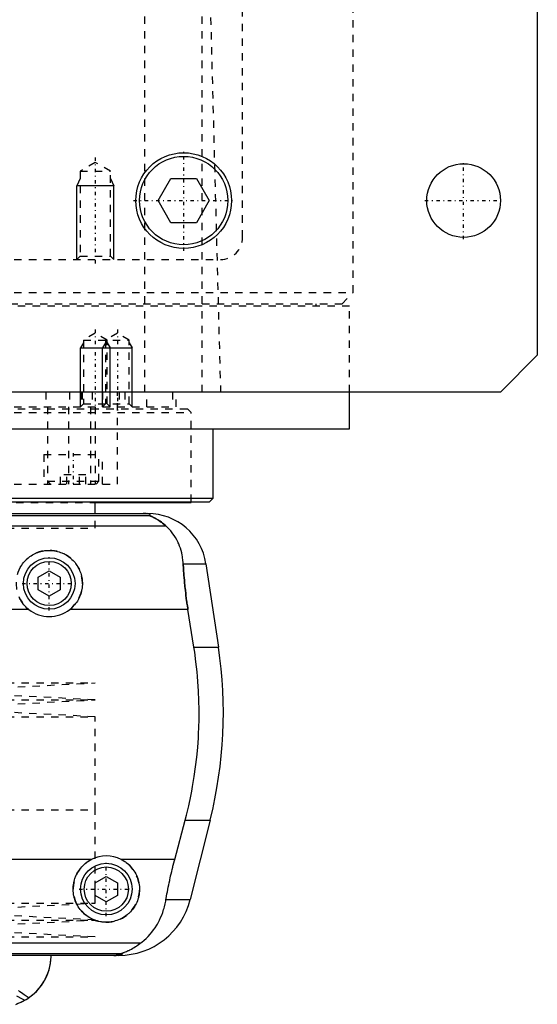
# Model space of a CAD drawing. Extents: x -105 to 105, y -137 to 442.
# Tile 4 of 10: x 35 to 105, y -67 to 67. Entities that reach past the tile are written whole.
import ezdxf

# ---------------------------------------------------------------- set-up
doc = ezdxf.new("R2010")
doc.units = 0
doc.linetypes.add('CENTER', pattern=[1.5, 0.45, -0.5, 0.05, -0.5])
doc.linetypes.add('DASHED', pattern=[2, 1, -1])
for name, color, linetype in [('AM_0', 7, 'CONTINUOUS'), ('AM_10', 7, 'CONTINUOUS'), ('AM_3', 7, 'DASHED'), ('AM_7', 7, 'CENTER')]:
    doc.layers.add(name, color=color, linetype=linetype)

msp = doc.modelspace()

# ---------------------------------------------------------------- linework, layer by layer
at = {"layer": 'AM_0', "color": 7, "linetype": 'CONTINUOUS'}
for p, q in [((105, 311.5), (105, 21.5)), ((53.54, 42.5), (55.27, 45.5)), ((55.27, 45.5), (58.73, 45.5)), ((58.73, 45.5), (60.46, 42.5)), ((55.27, 39.5), (53.54, 42.5)), ((60.46, 42.5), (58.73, 39.5)), ((58.73, 39.5), (55.27, 39.5)), ((105, 21.5), (100, 16.5)), ((100, 16.5), (-100, 16.5)), ((79.5, 11.5), (79.5, 16.5)), ((-79.5, 11.5), (79.5, 11.5)), ((61, 2.08), (61, 11.5)), ((21.44, 1.58), (60.5, 1.58)), ((21.94, 2.08), (61, 2.08)), ((45, 0), (45, 1.58)), ((45.03, 1.5), (58, 1.5)), ((58, 1.5), (58, 1.58)), ((60.5, 1.58), (61, 2.08)), ((-52.11, 0), (52.11, 0)), ((-52.38, -0.25), (52.38, -0.25)), ((-54.6, -1.69), (54.6, -1.69)), ((37.25, -8.63), (38.75, -7.77)), ((38.75, -7.77), (40.25, -8.63)), ((56.93, -6.81), (60.02, -6.81)), ((60.02, -6.81), (61.72, -18.16)), ((37.25, -10.37), (37.25, -8.63)), ((40.25, -8.63), (40.25, -10.37)), ((38.75, -11.23), (37.25, -10.37)), ((40.25, -10.37), (38.75, -11.23)), ((35.96, -13.03), (-35.96, -13.03)), ((57.58, -13.03), (41.54, -13.03)), ((58.39, -18.16), (57.58, -13.03)), ((58.39, -18.16), (61.72, -18.16)), ((55.78, -46.97), (57.2, -41.62)), ((57.2, -41.62), (60.6, -41.62)), ((60.6, -41.62), (57.89, -52.43)), ((44.5, -46.97), (-44.5, -46.97)), ((55.78, -46.97), (48.5, -46.97)), ((45, -50.13), (46.5, -49.27)), ((46.5, -49.27), (48, -50.13)), ((45, -51.87), (45, -50.13)), ((48, -50.13), (48, -51.87)), ((46.5, -52.73), (45, -51.87)), ((48, -51.87), (46.5, -52.73)), ((54.6, -52.43), (57.89, -52.43)), ((-51.17, -58.31), (51.17, -58.31)), ((-48.57, -59.75), (48.57, -59.75)), ((48.19, -60), (-48.19, -60))]:
    msp.add_line(p, q, dxfattribs=at)
for points in [[(52.38, -0.25, 0), (52.39, -0.25, 0), (52.41, -0.23, 0), (52.43, -0.22, 0), (52.44, -0.21, 0), (52.44, -0.2, 0), (52.45, -0.19, 0), (52.45, -0.17, 0), (52.45, -0.16, 0), (52.45, -0.14, 0), (52.43, -0.13, 0), (52.42, -0.12, 0), (52.41, -0.11, 0), (52.39, -0.1, 0), (52.35, -0.08, 0), (52.3, -0.07, 0), (52.23, -0.05, 0), (52.19, -0.04, 0), (52.17, -0.04, 0), (52.16, -0.04, 0), (52.15, -0.04, 0), (52.15, -0.04, 0), (52.13, -0.04, 0), (52.11, -0.03, 0), (52.1, -0.03, 0), (52.1, -0.03, 0), (52.08, -0.03, 0), (52.06, -0.03, 0), (52.05, -0.03, 0), (52.04, -0.02, 0), (52.01, -0.02, 0), (51.99, -0.02, 0), (51.96, -0.02, 0), (51.93, -0.01, 0), (51.91, -0.01, 0), (51.89, -0.01, 0), (51.87, -0.01, 0), (51.84, -0.01, 0), (51.82, -0.01, 0), (51.82, -0.01, 0), (51.81, -0.01, 0), (51.81, -0.01, 0), (51.8, -0.01, 0), (51.8, -0.01, 0), (51.79, -0.01, 0), (51.78, -0.01, 0), (51.78, -0.01, 0), (51.77, -0.01, 0), (51.77, -0.01, 0), (51.76, -0.01, 0), (51.76, 0, 0), (51.75, 0, 0), (51.74, 0, 0), (51.73, 0, 0), (51.73, 0, 0), (51.72, 0, 0), (51.72, 0, 0), (51.71, 0, 0), (51.7, 0, 0), (51.7, 0, 0), (51.69, 0, 0), (51.68, 0, 0), (51.68, 0, 0), (51.67, 0, 0), (51.67, 0, 0), (51.66, 0, 0), (51.65, 0, 0), (51.65, 0, 0), (51.64, 0, 0), (51.63, 0, 0), (51.63, 0, 0), (51.62, 0, 0), (51.61, 0, 0), (51.6, 0, 0), (51.6, 0, 0), (51.59, 0, 0), (51.58, 0, 0), (51.57, 0, 0), (51.57, 0, 0), (51.56, 0, 0), (51.55, 0, 0), (51.54, 0, 0), (51.53, 0, 0), (51.53, 0, 0), (51.52, 0, 0), (51.52, 0, 0), (51.51, 0, 0), (51.5, 0, 0), (51.49, 0, 0)], [(54.6, -1.69, 0), (54.51, -1.61, 0), (54.32, -1.45, 0), (54.14, -1.31, 0), (54.06, -1.24, 0), (53.97, -1.17, 0), (53.8, -1.05, 0), (53.63, -0.94, 0), (53.48, -0.84, 0), (53.33, -0.75, 0), (53.18, -0.67, 0), (53.12, -0.63, 0), (53.05, -0.59, 0), (52.93, -0.53, 0), (52.81, -0.48, 0), (52.7, -0.42, 0), (52.64, -0.4, 0), (52.63, -0.39, 0), (52.61, -0.38, 0), (52.6, -0.38, 0), (52.6, -0.37, 0), (52.58, -0.37, 0), (52.57, -0.36, 0), (52.55, -0.35, 0), (52.54, -0.35, 0), (52.52, -0.34, 0), (52.52, -0.34, 0), (52.51, -0.33, 0), (52.5, -0.33, 0), (52.48, -0.32, 0), (52.48, -0.32, 0), (52.47, -0.32, 0), (52.46, -0.31, 0), (52.45, -0.31, 0), (52.44, -0.3, 0), (52.44, -0.3, 0), (52.43, -0.3, 0), (52.42, -0.29, 0), (52.41, -0.29, 0), (52.4, -0.28, 0), (52.4, -0.28, 0), (52.39, -0.28, 0), (52.39, -0.28, 0), (52.39, -0.27, 0), (52.38, -0.27, 0), (52.38, -0.27, 0), (52.38, -0.26, 0), (52.38, -0.26, 0), (52.38, -0.26, 0), (52.38, -0.26, 0), (52.38, -0.26, 0), (52.38, -0.25, 0), (52.38, -0.25, 0)], [(56.93, -6.81, 0), (56.92, -6.65, 0), (56.89, -6.32, 0), (56.85, -5.99, 0), (56.82, -5.83, 0), (56.8, -5.66, 0), (56.73, -5.34, 0), (56.65, -5.03, 0), (56.55, -4.72, 0), (56.45, -4.42, 0), (56.33, -4.12, 0), (56.27, -3.97, 0), (56.2, -3.83, 0), (56.06, -3.55, 0), (55.9, -3.27, 0), (55.73, -3, 0), (55.55, -2.74, 0), (55.36, -2.49, 0), (55.26, -2.37, 0), (55.16, -2.25, 0), (54.94, -2.02, 0), (54.72, -1.8, 0), (54.6, -1.69, 0)], [(34.7, -7.53, 0), (34.8, -7.34, 0), (34.9, -7.17, 0), (35.01, -6.99, 0), (35.07, -6.91, 0), (35.13, -6.83, 0), (35.25, -6.67, 0), (35.38, -6.52, 0), (35.52, -6.37, 0), (35.66, -6.23, 0), (35.8, -6.1, 0), (35.88, -6.03, 0), (35.96, -5.97, 0), (36.12, -5.85, 0), (36.29, -5.73, 0), (36.47, -5.62, 0), (36.65, -5.52, 0), (36.83, -5.43, 0), (36.93, -5.38, 0), (37.03, -5.34, 0), (37.22, -5.27, 0), (37.42, -5.2, 0), (37.63, -5.14, 0), (37.83, -5.1, 0), (38.04, -5.06, 0), (38.14, -5.04, 0), (38.24, -5.03, 0), (38.45, -5.01, 0), (38.65, -5, 0), (38.75, -5, 0), (38.85, -5, 0), (39.05, -5.01, 0), (39.26, -5.03, 0), (39.36, -5.04, 0), (39.46, -5.06, 0), (39.67, -5.1, 0), (39.87, -5.14, 0), (40.08, -5.2, 0), (40.28, -5.27, 0), (40.47, -5.34, 0), (40.57, -5.38, 0), (40.67, -5.43, 0), (40.85, -5.52, 0), (41.03, -5.62, 0), (41.21, -5.73, 0), (41.38, -5.85, 0), (41.54, -5.97, 0), (41.62, -6.03, 0), (41.7, -6.1, 0), (41.84, -6.23, 0), (41.98, -6.37, 0), (42.12, -6.52, 0), (42.25, -6.67, 0), (42.37, -6.83, 0), (42.43, -6.91, 0), (42.49, -6.99, 0), (42.6, -7.17, 0), (42.7, -7.34, 0), (42.8, -7.53, 0), (42.88, -7.72, 0), (42.96, -7.91, 0), (42.99, -8.01, 0), (43.03, -8.1, 0), (43.09, -8.3, 0), (43.14, -8.5, 0), (43.18, -8.7, 0), (43.21, -8.91, 0), (43.23, -9.11, 0), (43.24, -9.21, 0), (43.25, -9.31, 0), (43.25, -9.51, 0), (43.25, -9.71, 0), (43.24, -9.81, 0), (43.23, -9.91, 0), (43.21, -10.11, 0), (43.18, -10.32, 0), (43.15, -10.42, 0), (43.13, -10.52, 0), (43.08, -10.73, 0), (43.02, -10.93, 0), (42.95, -11.13, 0), (42.86, -11.32, 0), (42.77, -11.52, 0), (42.72, -11.61, 0), (42.67, -11.7, 0), (42.57, -11.89, 0), (42.45, -12.06, 0), (42.33, -12.23, 0), (42.2, -12.39, 0), (42.06, -12.55, 0), (41.99, -12.62, 0), (41.92, -12.69, 0), (41.77, -12.83, 0), (41.62, -12.97, 0), (41.54, -13.03, 0)], [(57.58, -13.03, 0), (57.55, -12.86, 0), (57.5, -12.52, 0), (57.45, -12.18, 0), (57.43, -12.01, 0), (57.4, -11.84, 0), (57.36, -11.5, 0), (57.31, -11.15, 0), (57.27, -10.81, 0), (57.23, -10.46, 0), (57.19, -10.12, 0), (57.17, -9.94, 0), (57.15, -9.77, 0), (57.12, -9.42, 0), (57.09, -9.07, 0), (57.06, -8.72, 0), (57.03, -8.37, 0), (57, -8.03, 0), (56.99, -7.85, 0), (56.98, -7.68, 0), (56.96, -7.33, 0), (56.94, -6.99, 0), (56.93, -6.81, 0)], [(35.96, -13.03, 0), (35.88, -12.97, 0), (35.73, -12.83, 0), (35.58, -12.69, 0), (35.51, -12.62, 0), (35.44, -12.55, 0), (35.3, -12.39, 0), (35.17, -12.23, 0), (35.05, -12.06, 0), (34.93, -11.89, 0), (34.83, -11.7, 0), (34.78, -11.61, 0), (34.73, -11.52, 0)], [(57.2, -41.62, 0), (57.37, -40.98, 0), (57.68, -39.69, 0), (57.96, -38.38, 0), (58.09, -37.72, 0), (58.21, -37.05, 0), (58.43, -35.73, 0), (58.62, -34.4, 0), (58.78, -33.07, 0), (58.9, -31.75, 0), (58.99, -30.44, 0), (59.03, -29.79, 0), (59.06, -29.15, 0), (59.09, -27.88, 0), (59.09, -26.64, 0), (59.07, -25.38, 0), (59.02, -24.1, 0), (58.94, -22.8, 0), (58.88, -22.14, 0), (58.82, -21.48, 0), (58.67, -20.16, 0), (58.5, -18.82, 0), (58.39, -18.16, 0)], [(48.5, -46.97, 0), (48.6, -47.02, 0), (48.8, -47.13, 0), (49, -47.26, 0), (49.09, -47.32, 0), (49.18, -47.39, 0), (49.36, -47.53, 0), (49.53, -47.67, 0), (49.69, -47.82, 0), (49.84, -47.98, 0), (49.98, -48.15, 0), (50.05, -48.24, 0), (50.12, -48.33, 0), (50.25, -48.52, 0), (50.37, -48.71, 0), (50.49, -48.91, 0), (50.59, -49.12, 0), (50.68, -49.33, 0), (50.72, -49.44, 0), (50.76, -49.55, 0), (50.83, -49.76, 0), (50.88, -49.99, 0), (50.91, -50.1, 0), (50.93, -50.21, 0), (50.96, -50.43, 0), (50.99, -50.65, 0), (50.99, -50.76, 0), (51, -50.87, 0), (51, -51.08, 0), (50.99, -51.3, 0), (50.97, -51.51, 0), (50.94, -51.73, 0), (50.9, -51.95, 0), (50.87, -52.06, 0), (50.85, -52.17, 0), (50.78, -52.38, 0), (50.71, -52.59, 0), (50.62, -52.8, 0), (50.53, -53, 0), (50.43, -53.2, 0), (50.37, -53.29, 0), (50.31, -53.39, 0), (50.19, -53.57, 0), (50.06, -53.75, 0), (49.93, -53.92, 0), (49.78, -54.08, 0), (49.63, -54.23, 0), (49.56, -54.3, 0), (49.48, -54.37, 0), (49.31, -54.51, 0), (49.14, -54.65, 0), (48.95, -54.77, 0), (48.76, -54.89, 0), (48.57, -55, 0), (48.46, -55.05, 0), (48.36, -55.1, 0), (48.15, -55.19, 0), (47.94, -55.26, 0), (47.72, -55.33, 0), (47.5, -55.39, 0), (47.28, -55.43, 0), (47.16, -55.45, 0), (47.05, -55.47, 0), (46.83, -55.49, 0), (46.61, -55.5, 0), (46.5, -55.5, 0), (46.39, -55.5, 0), (46.17, -55.49, 0), (45.95, -55.47, 0), (45.84, -55.45, 0), (45.72, -55.43, 0), (45.5, -55.39, 0), (45.28, -55.33, 0), (45.06, -55.26, 0), (44.85, -55.19, 0), (44.64, -55.1, 0), (44.54, -55.05, 0), (44.43, -55, 0), (44.24, -54.89, 0), (44.05, -54.77, 0), (43.86, -54.65, 0), (43.69, -54.51, 0), (43.52, -54.37, 0), (43.44, -54.3, 0), (43.37, -54.23, 0), (43.22, -54.08, 0), (43.07, -53.92, 0), (42.94, -53.75, 0), (42.81, -53.57, 0), (42.69, -53.39, 0), (42.63, -53.29, 0), (42.57, -53.2, 0), (42.47, -53, 0), (42.38, -52.8, 0), (42.29, -52.59, 0), (42.22, -52.38, 0), (42.15, -52.17, 0), (42.13, -52.06, 0), (42.1, -51.95, 0), (42.06, -51.73, 0), (42.03, -51.51, 0), (42.01, -51.3, 0), (42, -51.08, 0), (42, -50.87, 0), (42.01, -50.76, 0), (42.01, -50.65, 0), (42.04, -50.43, 0), (42.07, -50.21, 0), (42.09, -50.1, 0), (42.12, -49.99, 0), (42.17, -49.76, 0), (42.24, -49.55, 0), (42.28, -49.44, 0), (42.32, -49.33, 0), (42.41, -49.12, 0), (42.51, -48.91, 0), (42.63, -48.71, 0), (42.75, -48.52, 0), (42.88, -48.33, 0), (42.95, -48.24, 0), (43.02, -48.15, 0), (43.16, -47.98, 0), (43.31, -47.82, 0), (43.47, -47.67, 0), (43.64, -47.53, 0), (43.82, -47.39, 0), (43.91, -47.32, 0), (44, -47.26, 0), (44.2, -47.13, 0), (44.4, -47.02, 0), (44.5, -46.97, 0)], [(54.6, -52.43, 0), (54.63, -52.27, 0), (54.68, -51.97, 0), (54.73, -51.66, 0), (54.76, -51.51, 0), (54.79, -51.35, 0), (54.85, -51.05, 0), (54.91, -50.74, 0), (54.97, -50.44, 0), (55.03, -50.13, 0), (55.1, -49.83, 0), (55.13, -49.68, 0), (55.16, -49.52, 0), (55.23, -49.22, 0), (55.3, -48.92, 0), (55.37, -48.63, 0), (55.44, -48.33, 0), (55.51, -48.03, 0), (55.55, -47.88, 0), (55.58, -47.73, 0), (55.66, -47.42, 0), (55.74, -47.12, 0), (55.78, -46.97, 0)], [(51.17, -58.31, 0), (51.33, -58.19, 0), (51.62, -57.95, 0), (51.91, -57.69, 0), (52.04, -57.56, 0), (52.18, -57.42, 0), (52.44, -57.14, 0), (52.68, -56.85, 0), (52.91, -56.55, 0), (53.13, -56.24, 0), (53.34, -55.91, 0), (53.44, -55.75, 0), (53.53, -55.58, 0), (53.71, -55.24, 0), (53.87, -54.88, 0), (54.02, -54.53, 0), (54.16, -54.16, 0), (54.28, -53.78, 0), (54.34, -53.6, 0), (54.39, -53.4, 0), (54.49, -53.02, 0), (54.57, -52.62, 0), (54.6, -52.43, 0)], [(48.57, -59.75, 0), (48.57, -59.75, 0), (48.57, -59.74, 0), (48.57, -59.74, 0), (48.57, -59.74, 0), (48.57, -59.74, 0), (48.57, -59.74, 0), (48.57, -59.73, 0), (48.58, -59.73, 0), (48.58, -59.73, 0), (48.59, -59.72, 0), (48.59, -59.72, 0), (48.6, -59.72, 0), (48.61, -59.71, 0), (48.62, -59.71, 0), (48.63, -59.71, 0), (48.64, -59.7, 0), (48.65, -59.7, 0), (48.66, -59.69, 0), (48.66, -59.69, 0), (48.68, -59.68, 0), (48.69, -59.68, 0), (48.7, -59.68, 0), (48.71, -59.67, 0), (48.72, -59.67, 0), (48.74, -59.66, 0), (48.74, -59.66, 0), (48.75, -59.65, 0), (48.77, -59.65, 0), (48.79, -59.64, 0), (48.8, -59.63, 0), (48.82, -59.63, 0), (48.84, -59.62, 0), (48.85, -59.62, 0), (48.86, -59.61, 0), (48.88, -59.6, 0), (48.9, -59.6, 0), (48.97, -59.57, 0), (49.1, -59.52, 0), (49.23, -59.46, 0), (49.38, -59.39, 0), (49.46, -59.36, 0), (49.54, -59.32, 0), (49.71, -59.23, 0), (49.9, -59.14, 0), (50.09, -59.03, 0), (50.28, -58.92, 0), (50.48, -58.79, 0), (50.58, -58.73, 0), (50.68, -58.66, 0), (50.88, -58.53, 0), (51.07, -58.38, 0), (51.17, -58.31, 0)], [(34.2, -66.65, 0), (34.48, -66.55, 0), (34.99, -66.33, 0), (35.46, -66.08, 0), (35.69, -65.95, 0), (35.91, -65.81, 0), (36.32, -65.51, 0), (36.71, -65.18, 0), (37.07, -64.83, 0), (37.4, -64.46, 0), (37.7, -64.07, 0), (37.83, -63.87, 0), (37.96, -63.67, 0), (38.2, -63.25, 0), (38.4, -62.83, 0), (38.58, -62.4, 0), (38.72, -61.96, 0), (38.83, -61.52, 0), (38.88, -61.3, 0), (38.92, -61.08, 0), (38.97, -60.64, 0), (39, -60.21, 0), (39, -60, 0)], [(35.44, -66.1, 0), (35.63, -65.98, 0), (36.01, -65.74, 0), (36.36, -65.47, 0), (36.53, -65.33, 0), (36.7, -65.19, 0), (37.01, -64.89, 0), (37.3, -64.57, 0), (37.57, -64.24, 0), (37.81, -63.9, 0), (38.03, -63.55, 0), (38.14, -63.37, 0), (38.23, -63.19, 0), (38.41, -62.82, 0), (38.56, -62.45, 0), (38.69, -62.07, 0), (38.79, -61.69, 0), (38.88, -61.31, 0), (38.91, -61.12, 0), (38.94, -60.93, 0), (38.98, -60.56, 0), (39, -60.18, 0), (39, -60, 0)], [(47.52, -60, 0), (47.53, -60, 0), (47.54, -60, 0), (47.55, -60, 0), (47.55, -60, 0), (47.56, -60, 0), (47.57, -60, 0), (47.57, -60, 0), (47.58, -60, 0), (47.59, -60, 0), (47.6, -60, 0), (47.61, -60, 0), (47.61, -60, 0), (47.62, -60, 0), (47.63, -60, 0), (47.64, -60, 0), (47.65, -60, 0), (47.66, -60, 0), (47.66, -60, 0), (47.67, -60, 0), (47.67, -60, 0), (47.68, -60, 0), (47.69, -60, 0), (47.69, -60, 0), (47.7, -60, 0), (47.71, -60, 0), (47.71, -60, 0), (47.72, -60, 0), (47.73, -60, 0), (47.73, -60, 0), (47.74, -60, 0), (47.75, -60, 0), (47.76, -60, 0), (47.76, -60, 0), (47.77, -60, 0), (47.78, -60, 0), (47.78, -60, 0), (47.79, -60, 0), (47.8, -60, 0), (47.81, -60, 0), (47.81, -60, 0), (47.81, -60, 0), (47.82, -60, 0), (47.83, -59.99, 0), (47.83, -59.99, 0), (47.84, -59.99, 0), (47.85, -59.99, 0), (47.85, -59.99, 0), (47.86, -59.99, 0), (47.86, -59.99, 0), (47.87, -59.99, 0), (47.89, -59.99, 0), (47.93, -59.99, 0), (47.95, -59.99, 0), (47.97, -59.99, 0), (48, -59.99, 0), (48.03, -59.98, 0), (48.06, -59.98, 0), (48.09, -59.98, 0), (48.11, -59.98, 0), (48.13, -59.98, 0), (48.14, -59.98, 0), (48.16, -59.97, 0), (48.19, -59.97, 0), (48.2, -59.97, 0), (48.21, -59.97, 0), (48.23, -59.97, 0), (48.25, -59.96, 0), (48.26, -59.96, 0), (48.27, -59.96, 0), (48.28, -59.96, 0), (48.3, -59.96, 0), (48.35, -59.95, 0), (48.43, -59.93, 0), (48.49, -59.92, 0), (48.54, -59.9, 0), (48.57, -59.89, 0), (48.58, -59.88, 0), (48.6, -59.87, 0), (48.62, -59.86, 0), (48.63, -59.84, 0), (48.63, -59.83, 0), (48.63, -59.81, 0), (48.63, -59.8, 0), (48.62, -59.79, 0), (48.62, -59.78, 0), (48.6, -59.77, 0), (48.58, -59.75, 0), (48.57, -59.75, 0)], [(35.44, -66.1, 0), (35.25, -66.2, 0), (34.88, -66.38, 0), (34.49, -66.54, 0), (34.3, -66.61, 0)]]:
    msp.add_polyline3d(points, dxfattribs=at)
for centre, radius in [((57, 42.5), 6.5), ((57, 42.5), 6), ((95, 42.5), 5), ((38.75, -9.5), 3.5), ((38.75, -9.5), 3), ((46.5, -51), 3.5), ((46.5, -51), 3)]:
    msp.add_circle(centre, radius, dxfattribs=at)
for centre, radius, start, end in [((52.11, -8), 8, 8.533, 90), ((38.75, -9.5), 4.5, 231.7104, 308.2896), ((2.39, -27.06), 60, 345.9622, 8.533), ((46.5, -51), 4.5, 63.6372, 116.3628), ((48.19, -50), 10, 270, 345.9622)]:
    msp.add_arc(centre, radius, start, end, dxfattribs=at)
at = {"layer": 'AM_10', "color": 7, "linetype": 'CONTINUOUS'}
for p, q in [((42.93, 45.5), (42.5, 44.5)), ((47.07, 45.5), (47.5, 44.5)), ((47.5, 44.5), (42.5, 44.5)), ((42.5, 34.5), (42.5, 44.5)), ((47.5, 34.5), (47.5, 44.5)), ((43.38, 23.16), (43, 22.5)), ((46.38, 23.16), (46, 22.5)), ((46.62, 23.16), (47, 22.5)), ((49.62, 23.16), (50, 22.5)), ((43, 14.5), (43, 22.5)), ((43, 22.5), (50, 22.5)), ((46, 14.5), (46, 22.5)), ((47, 14.5), (47, 22.5)), ((50, 14.5), (50, 22.5))]:
    msp.add_line(p, q, dxfattribs=at)
at = {"layer": 'AM_3', "color": 6, "linetype": 'DASHED'}
for p, q in [((65, 37.5), (65, 292.5)), ((80, 30), (80, 291.5)), ((51.74, 16.5), (51.74, 77.05)), ((59.5, 16.5), (59.5, 75.49)), ((60.5, 73.35), (62, 16.5)), ((45, 47.69), (42.93, 46.5)), ((47.07, 46.5), (45, 47.69)), ((42.93, 46.5), (42.93, 34.93)), ((42.93, 46.5), (47.07, 46.5)), ((47.07, 34.93), (47.07, 46.5)), ((42.93, 34.93), (42.5, 34.5)), ((42.93, 34.93), (47.07, 34.93)), ((47.5, 34.5), (47.07, 34.93)), ((-62, 34.5), (62, 34.5)), ((-80, 30), (80, 30)), ((78.5, 28.5), (80, 30)), ((-79.5, 28.2), (79.5, 28.2)), ((-78.5, 28.5), (78.5, 28.5)), ((75, 28.2), (75, 28.5)), ((79.5, 16.5), (79.5, 28.2)), ((45, 24.5), (43.38, 23.56)), ((46.62, 23.56), (45, 24.5)), ((48, 24.5), (46.38, 23.56)), ((49.62, 23.56), (48, 24.5)), ((43.38, 23.56), (43.38, 14.88)), ((43.38, 23.56), (49.62, 23.56)), ((46.38, 23.56), (46.38, 14.88)), ((46.62, 14.88), (46.62, 23.56)), ((49.62, 14.88), (49.62, 23.56)), ((38.29, 16.5), (38.29, 14.5)), ((41.5, 16.5), (41.5, 14.5)), ((43.09, 16.5), (43.09, 14.5)), ((43.24, 16.5), (43.24, 14.5)), ((44.59, 16.5), (44.59, 14.5)), ((46, 16.5), (46, 14.5)), ((48, 4), (48, 16.5)), ((48.25, 16.5), (48.25, 14.5)), ((49, 16.5), (49, 14.5)), ((52, 14.5), (52, 16.5)), ((55.47, 16.5), (55.47, 14.5)), ((56, 14.5), (56, 16.5)), ((43.38, 14.88), (43, 14.5)), ((43.38, 14.88), (49.62, 14.88)), ((46.38, 14.88), (46, 14.5)), ((47, 14.5), (46.62, 14.88)), ((50, 14.5), (49.62, 14.88)), ((-58, 13.7), (58, 13.7)), ((-57.5, 14.2), (57.5, 14.2)), ((-56, 14.5), (56, 14.5)), ((38.5, 14.5), (38.5, 4)), ((41.36, 14.5), (41.36, 4)), ((44.34, 14.5), (44.34, 4)), ((45, 14.5), (45, 4)), ((58, 13.7), (57.5, 14.2)), ((58, 1.58), (58, 13.7)), ((38, 8), (38, 4)), ((38, 8), (46, 8)), ((45.5, 4.4), (45.5, 8)), ((46, 4), (46, 8)), ((38.5, 4.4), (38.9, 4)), ((38.5, 4.4), (45.5, 4.4)), ((40.27, 4), (40.27, 5.25)), ((43.73, 5.25), (40.27, 5.25)), ((41.13, 4), (41.13, 5.25)), ((42.87, 4), (42.87, 5.25)), ((43.73, 4), (43.73, 5.25)), ((45.1, 4), (45.5, 4.4)), ((-48, 4), (48, 4)), ((-17.73, 1.5), (45.03, 1.5)), ((45, -2), (45, 0)), ((-45, -2), (45, -2)), ((-45, -2), (45, -2)), ((-45, -23), (45, -23)), ((22.5, -24.15), (45, -23)), ((-45, -25.3), (45, -25.3)), ((45, -25.3), (22.5, -24.15)), ((22.5, -26.45), (45, -25.3)), ((45, -27.6), (22.5, -26.45)), ((-45, -27.6), (45, -27.6)), ((45, -40.25), (45, -27.6)), ((-45, -40.25), (45, -40.25)), ((45, -52.9), (45, -40.25)), ((-45, -52.9), (45, -52.9)), ((22.5, -54.05), (45, -52.9)), ((45, -55.2), (22.5, -54.05)), ((-45, -55.2), (45, -55.2)), ((22.5, -56.35), (45, -55.2)), ((45, -57.5), (22.5, -56.35)), ((-45, -57.5), (45, -57.5))]:
    msp.add_line(p, q, dxfattribs=at)
for points in [[(52.38, -0.25, 0), (52.38, -0.25, 0), (52.38, -0.26, 0), (52.38, -0.26, 0), (52.38, -0.26, 0), (52.38, -0.26, 0), (52.38, -0.26, 0), (52.38, -0.27, 0), (52.38, -0.27, 0), (52.38, -0.27, 0), (52.39, -0.27, 0), (52.39, -0.28, 0), (52.39, -0.28, 0), (52.4, -0.28, 0), (52.41, -0.28, 0), (52.41, -0.29, 0), (52.42, -0.29, 0), (52.43, -0.3, 0), (52.43, -0.3, 0), (52.44, -0.3, 0), (52.45, -0.31, 0), (52.46, -0.31, 0), (52.46, -0.31, 0), (52.47, -0.32, 0), (52.48, -0.32, 0), (52.49, -0.33, 0), (52.5, -0.33, 0), (52.5, -0.33, 0), (52.51, -0.34, 0), (52.53, -0.34, 0), (52.54, -0.35, 0), (52.55, -0.35, 0), (52.57, -0.36, 0), (52.57, -0.36, 0), (52.58, -0.37, 0), (52.6, -0.37, 0), (52.61, -0.38, 0), (52.66, -0.4, 0), (52.76, -0.45, 0), (52.88, -0.51, 0), (53, -0.57, 0), (53.06, -0.6, 0), (53.13, -0.64, 0), (53.27, -0.72, 0), (53.43, -0.81, 0), (53.59, -0.91, 0), (53.76, -1.02, 0), (53.94, -1.15, 0), (54.03, -1.21, 0), (54.12, -1.29, 0), (54.31, -1.44, 0), (54.5, -1.6, 0), (54.6, -1.69, 0)], [(56.93, -6.81, 0), (56.94, -6.99, 0), (56.96, -7.33, 0), (56.98, -7.68, 0), (56.99, -7.85, 0), (57, -8.03, 0), (57.03, -8.37, 0), (57.06, -8.72, 0), (57.09, -9.07, 0), (57.12, -9.42, 0), (57.15, -9.77, 0), (57.17, -9.94, 0), (57.19, -10.12, 0), (57.23, -10.46, 0), (57.27, -10.81, 0), (57.31, -11.15, 0), (57.36, -11.5, 0), (57.4, -11.84, 0), (57.43, -12.01, 0), (57.45, -12.18, 0), (57.5, -12.52, 0), (57.55, -12.86, 0), (57.58, -13.03, 0)], [(48.57, -59.75, 0), (48.58, -59.75, 0), (48.6, -59.77, 0), (48.62, -59.78, 0), (48.62, -59.79, 0), (48.63, -59.8, 0), (48.63, -59.81, 0), (48.63, -59.83, 0), (48.63, -59.84, 0), (48.62, -59.86, 0), (48.6, -59.87, 0), (48.58, -59.88, 0), (48.57, -59.89, 0), (48.54, -59.9, 0), (48.49, -59.92, 0), (48.43, -59.93, 0), (48.35, -59.95, 0), (48.3, -59.96, 0), (48.28, -59.96, 0), (48.27, -59.96, 0), (48.26, -59.96, 0), (48.25, -59.96, 0), (48.23, -59.97, 0), (48.21, -59.97, 0), (48.2, -59.97, 0), (48.19, -59.97, 0), (48.16, -59.97, 0), (48.14, -59.98, 0), (48.13, -59.98, 0), (48.11, -59.98, 0), (48.09, -59.98, 0), (48.06, -59.98, 0), (48.03, -59.98, 0), (48, -59.99, 0), (47.97, -59.99, 0), (47.95, -59.99, 0), (47.93, -59.99, 0), (47.91, -59.99, 0), (47.9, -59.99, 0), (47.9, -59.99, 0), (47.89, -59.99, 0), (47.89, -59.99, 0), (47.88, -59.99, 0), (47.88, -59.99, 0), (47.87, -59.99, 0), (47.86, -59.99, 0), (47.86, -59.99, 0), (47.85, -59.99, 0), (47.85, -59.99, 0), (47.84, -59.99, 0), (47.83, -59.99, 0), (47.83, -59.99, 0), (47.82, -60, 0), (47.81, -60, 0), (47.81, -60, 0), (47.81, -60, 0), (47.8, -60, 0), (47.79, -60, 0), (47.78, -60, 0), (47.78, -60, 0), (47.77, -60, 0), (47.76, -60, 0), (47.76, -60, 0), (47.75, -60, 0), (47.74, -60, 0), (47.73, -60, 0), (47.73, -60, 0), (47.72, -60, 0), (47.71, -60, 0), (47.71, -60, 0), (47.7, -60, 0), (47.69, -60, 0), (47.69, -60, 0), (47.68, -60, 0), (47.67, -60, 0), (47.67, -60, 0), (47.66, -60, 0), (47.66, -60, 0), (47.65, -60, 0), (47.64, -60, 0), (47.63, -60, 0), (47.62, -60, 0), (47.61, -60, 0), (47.61, -60, 0), (47.6, -60, 0), (47.59, -60, 0), (47.58, -60, 0), (47.57, -60, 0), (47.57, -60, 0), (47.56, -60, 0), (47.55, -60, 0), (47.55, -60, 0), (47.54, -60, 0), (47.53, -60, 0), (47.52, -60, 0)], [(34.3, -65.48, 0), (34.5, -65.59, 0), (34.89, -65.8, 0), (35.26, -66, 0), (35.44, -66.1, 0)], [(35.94, -65.78, 0), (35.76, -65.65, 0), (35.37, -65.37, 0), (34.97, -65.08, 0), (34.77, -64.93, 0), (34.57, -64.78, 0)]]:
    msp.add_polyline3d(points, dxfattribs=at)
for centre, radius, start, end in [((62, 37.5), 3, 270, 0), ((38.75, -9.5), 4.5, 308.2896, 231.7104), ((46.5, -51), 4.5, 116.3628, 63.6372)]:
    msp.add_arc(centre, radius, start, end, dxfattribs=at)
at = {"layer": 'AM_7', "color": 4, "linetype": 'CENTER'}
for p, q in [((45, 48.35), (45, 33.84)), ((57, 35.67), (57, 49.33)), ((95, 37.25), (95, 47.75)), ((50.17, 42.5), (63.83, 42.5)), ((89.75, 42.5), (100.25, 42.5)), ((45, 25), (45, 14)), ((48, 25), (48, 14)), ((42, 8.2), (42, 3.8)), ((38.75, -13.18), (38.75, -5.82)), ((35.08, -9.5), (42.42, -9.5)), ((46.5, -54.67), (46.5, -47.33)), ((42.83, -51), (50.17, -51))]:
    msp.add_line(p, q, dxfattribs=at)

doc.saveas('drawing.dxf')
